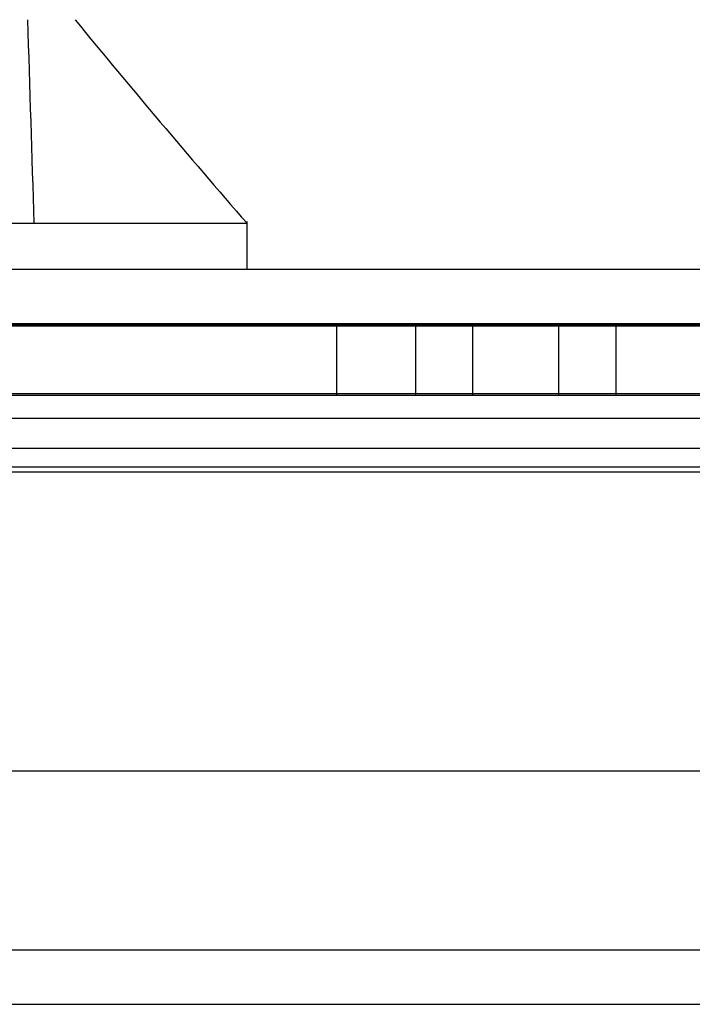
# Model space of a CAD drawing. Header units: inches. Extents: x 1 to 359, y -2 to 239.
# Tile 16 of 82: x 114.18 to 115.36, y 32.41 to 34.12. Entities that reach past the tile are written whole.
import ezdxf
from ezdxf.enums import TextEntityAlignment as Align
from ezdxf.lldxf.tags import DXFTag

# ---------------------------------------------------------------- set-up
doc = ezdxf.new("R2010")
doc.units = ezdxf.units.IN
doc.header["$MEASUREMENT"] = 0
for name, color, linetype in [('COM70220', 7, 'Continuous'), ('COM71196-6', 7, 'Continuous'), ('COM71298-1', 7, 'Continuous'), ('COM71299-1', 7, 'Continuous'), ('Default', 7, 'Continuous'), ('HAN13068', 7, 'Continuous'), ('PKT1212', 7, 'Continuous')]:
    doc.layers.add(name, color=color, linetype=linetype)
doc.styles.add('SEACAD_Times_New_Roman', font='times.ttf')
tags = doc.linetypes.add('HIDDEN2', pattern=[0.1875, 0.125, -0.0625]).pattern_tags.tags
tags[6:7] = [DXFTag(74, 4), DXFTag(75, 0), DXFTag(340, '0'), DXFTag(46, 0.0), DXFTag(50, 0.0), DXFTag(44, 0.0), DXFTag(45, 0.0)]
tags[4:5] = [DXFTag(74, 4), DXFTag(75, 0), DXFTag(340, '0'), DXFTag(46, 0.0), DXFTag(50, 0.0), DXFTag(44, 0.0), DXFTag(45, 0.0)]
doc.dimstyles.new('HAMMOND_(STH_-_300x200)', dxfattribs={"dimtxt": 1.5, "dimasz": 1.875, "dimexe": 0.75, "dimexo": 0.75, "dimgap": 0.375, "dimtad": 0, "dimtih": 1, "dimtoh": 1, "dimzin": 0, "dimdsep": 46, "dimtxsty": 'SEACAD_Times_New_Roman', "dimblk1": '_SE_FILLED', "dimblk2": '_SE_FILLED', "dimsah": 1, "dimcen": 0.75, "dimadec": 0, "dimazin": 0, "dimtfac": 0.8, "dimtofl": 0, "dimtmove": 0, "dimatfit": 3, "dimfxl": 1, "dimtolj": 1, "dimtzin": 0, "dimarcsym": 0})

# ---------------------------------------------------------------- blocks, each defined once
blk = doc.blocks.new('SE2')
at = {"layer": 'COM70220', "color": 7, "linetype": 'HIDDEN2'}
for p, q in [((111.6004, 33.5927), (132.0684, 33.5927)), ((111.6004, 33.5917), (132.0684, 33.5917)), ((111.6004, 33.5897), (132.0684, 33.5897)), ((111.6004, 33.3437), (132.0684, 33.3437))]:
    blk.add_line(p, q, dxfattribs=at)
at = {"layer": 'COM71196-6', "color": 7, "linetype": 'Continuous'}
for p, q in [((111.0244, 33.6887), (132.6444, 33.6887)), ((110.9295, 32.8137), (132.7393, 32.8137))]:
    blk.add_line(p, q, dxfattribs=at)
at = {"layer": 'COM71196-6', "color": 7, "linetype": 'HIDDEN2'}
blk.add_line((111.0244, 33.5937), (132.6444, 33.5937), dxfattribs=at)
at = {"layer": 'COM71298-1', "color": 7, "linetype": 'HIDDEN2'}
for p, q in [((132.2714, 33.471), (111.2334, 33.471)), ((132.0214, 33.4285), (111.4834, 33.4285)), ((132.2711, 33.376), (111.2337, 33.376)), ((132.0214, 33.3349), (111.4834, 33.3349))]:
    blk.add_line(p, q, dxfattribs=at)
at = {"layer": 'COM71299-1', "color": 7, "linetype": 'HIDDEN2'}
for p, q in [((111.2334, 33.4687), (132.2714, 33.4687)), ((85.6814, 32.4067), (133.5514, 32.4067))]:
    blk.add_line(p, q, dxfattribs=at)
at = {"layer": 'COM71299-1', "color": 7, "linetype": 'Continuous'}
blk.add_line((85.6814, 32.5017), (133.5514, 32.5017), dxfattribs=at)
at = {"layer": 'HAN13068', "color": 7, "linetype": 'Continuous'}
for p, q in [((113.75, 33.7687), (114.2298, 33.7687)), ((114.2298, 33.7687), (114.5812, 33.7687)), ((114.5813, 33.6887), (114.5813, 33.7716))]:
    blk.add_line(p, q, dxfattribs=at)
blk.add_arc((126.6971, 44.313), 16.0617, 219.37458, 221.03271, dxfattribs=at)
at = {"layer": 'HAN13068', "color": 7, "linetype": 'HIDDEN2'}
blk.add_open_spline([(114.2099, 33.7687), (114.2062, 33.887), (114.2024, 34.0054), (114.1987, 34.1237)], degree=3, dxfattribs=at)
at = {"layer": 'PKT1212', "color": 7, "linetype": 'HIDDEN2'}
for p, q in [((114.7379, 33.4687), (114.7379, 33.5937)), ((114.8754, 33.5937), (114.8754, 33.4687)), ((114.9754, 33.4687), (114.9754, 33.5937)), ((115.1254, 33.4687), (115.1254, 33.5937)), ((115.2254, 33.4687), (115.2254, 33.5937))]:
    blk.add_line(p, q, dxfattribs=at)
blk = doc.blocks.new('DMBLK33')
at = {"layer": 'Default', "linetype": 'Continuous', "transparency": 16777216}
for points in [[(113.5954, 40.738), (111.7204, 40.4255), (113.5954, 40.113)], [(130.3964, 40.738), (130.3964, 40.113), (132.2714, 40.4255)]]:
    blk.add_hatch(color=7, dxfattribs=at).paths.add_polyline_path(points)
at = {"layer": 'Default', "color": 7, "linetype": 'Continuous', "transparency": 16777216}
for p, q in [((111.7204, 34.0337), (111.7204, 41.1755)), ((132.2714, 34.2187), (132.2714, 41.1755)), ((115.8015, 40.4255), (111.7204, 40.4255)), ((132.2714, 40.4255), (128.1903, 40.4255))]:
    blk.add_line(p, q, dxfattribs=at)
at = {"layer": 'Default', "color": 7, "linetype": 'Continuous', "transparency": 16777216, "style": 'SEACAD_Times_New_Roman'}
for s, p in [('20.55', (119.4367, 41.1755)), ('OPENNING', (116.3265, 38.9255))]:
    blk.add_text(s, height=1.5, dxfattribs=at).set_placement(p, align=Align.TOP_LEFT)
blk = doc.blocks.new('_SE_FILLED')
at = {"color": 0}
blk.add_line((0, 0), (-1, 0), dxfattribs=at)
blk.add_solid([(0, 0), (-1, -0.1665), (-1, 0.1665), (0, 0)], dxfattribs=at)

msp = doc.modelspace()

# ---------------------------------------------------------------- block references
at = {"layer": 'Default'}
msp.add_blockref('SE2', (0, 0), dxfattribs=at)

# ---------------------------------------------------------------- dimensions: what is measured, and where the dimension line sits
at = {"layer": 'Default', "color": 7, "linetype": 'Continuous'}
dim = msp.add_linear_dim(base=(111.7204, 40.4255), p1=(132.2714, 33.4687), p2=(111.7204, 33.2837), text='\\A1;<>\\POPENNING', dimstyle='HAMMOND_(STH_-_300x200)', dxfattribs=at)
dim.commit()
dim.dimension.update_dxf_attribs({"geometry": 'DMBLK33', "text_midpoint": (121.9959, 40.4255), "dimtype": 160})

doc.saveas('drawing.dxf')
